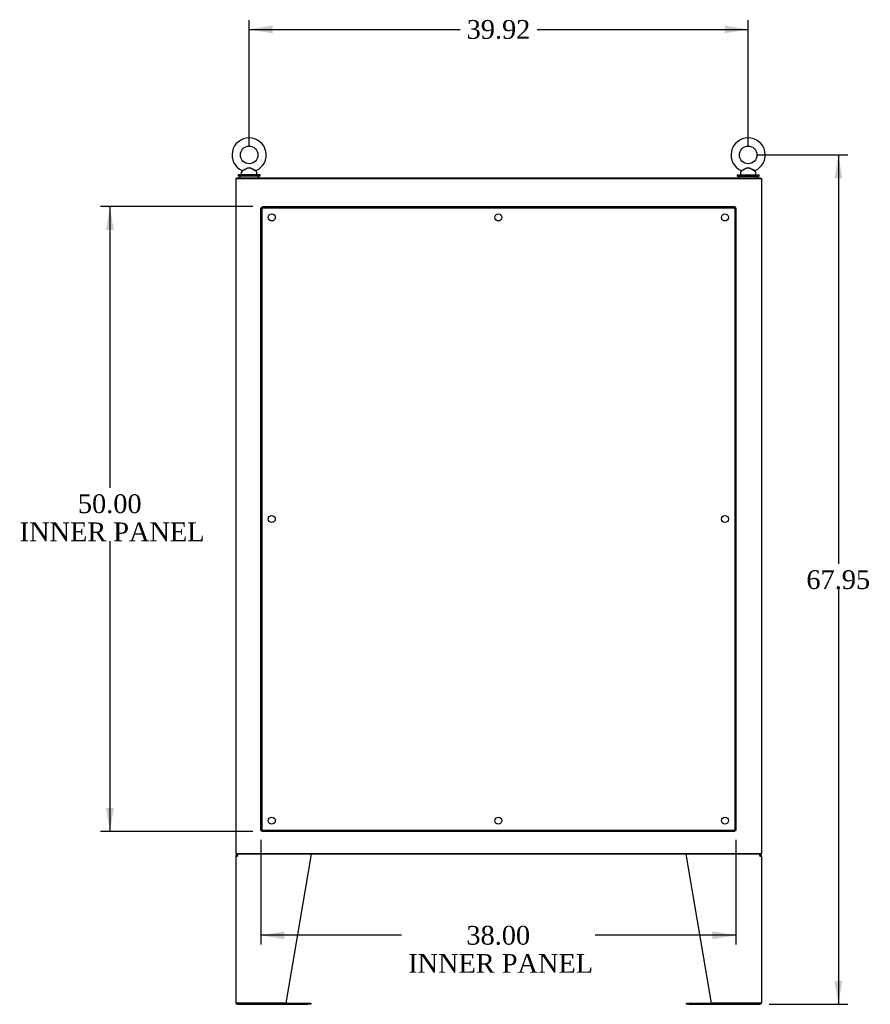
# Model space of a CAD drawing. Header units: inches. Extents: x 1 to 359, y -2 to 239.
# Tile 14 of 17: x 212 to 280, y 79 to 158. Entities that reach past the tile are written whole.
import ezdxf
from ezdxf.enums import TextEntityAlignment as Align
from ezdxf.lldxf.tags import DXFTag

# ---------------------------------------------------------------- set-up
doc = ezdxf.new("R2010")
doc.units = ezdxf.units.IN
doc.header["$MEASUREMENT"] = 0
for name, color, linetype in [('COM43131', 7, 'Continuous'), ('COM52279', 7, 'Continuous'), ('COM54928-1', 7, 'Continuous'), ('COM71160-1', 7, 'Continuous'), ('COM71161-1', 7, 'Continuous'), ('Default', 7, 'Continuous'), ('SCS00680', 7, 'Continuous'), ('WAF25362', 7, 'Continuous'), ('WAM254785', 7, 'Continuous')]:
    doc.layers.add(name, color=color, linetype=linetype)
doc.styles.add('SEACAD_Times_New_Roman', font='times.ttf')
tags = doc.linetypes.add('HIDDEN2', pattern=[0.1875, 0.125, -0.0625]).pattern_tags.tags
tags[6:7] = [DXFTag(74, 4), DXFTag(75, 0), DXFTag(340, '0'), DXFTag(46, 0.0), DXFTag(50, 0.0), DXFTag(44, 0.0), DXFTag(45, 0.0)]
tags[4:5] = [DXFTag(74, 4), DXFTag(75, 0), DXFTag(340, '0'), DXFTag(46, 0.0), DXFTag(50, 0.0), DXFTag(44, 0.0), DXFTag(45, 0.0)]
doc.dimstyles.new('HAMMOND_(STH_-_300x200)', dxfattribs={"dimtxt": 1.5, "dimasz": 1.875, "dimexe": 0.75, "dimexo": 0.75, "dimgap": 0.375, "dimtad": 0, "dimtih": 1, "dimtoh": 1, "dimzin": 0, "dimdsep": 46, "dimtxsty": 'SEACAD_Times_New_Roman', "dimblk1": '_SE_FILLED', "dimblk2": '_SE_FILLED', "dimsah": 1, "dimcen": 0.75, "dimadec": 0, "dimazin": 0, "dimtfac": 0.8, "dimtofl": 0, "dimtmove": 0, "dimatfit": 3, "dimfxl": 0, "dimtolj": 1, "dimtzin": 0, "dimarcsym": 0})

# ---------------------------------------------------------------- blocks, each defined once
blk = doc.blocks.new('SE4')
at = {"layer": 'COM43131', "color": 7, "linetype": 'HIDDEN2'}
for p, q in [((231.707, 142.573), (269.517, 142.573)), ((231.707, 142.573), (231.707, 142.478)), ((269.517, 142.573), (269.517, 142.478)), ((231.612, 92.668), (231.612, 142.477)), ((231.612, 142.477), (231.707, 142.477)), ((231.707, 142.478), (269.517, 142.478)), ((231.707, 142.478), (231.755, 142.43)), ((231.707, 142.478), (231.707, 142.478)), ((231.707, 92.668), (231.707, 142.477)), ((231.755, 142.43), (231.707, 142.477)), ((231.707, 142.477), (231.707, 142.477)), ((231.755, 142.43), (231.755, 142.43)), ((231.755, 142.43), (231.755, 142.43)), ((269.469, 142.43), (269.517, 142.478)), ((269.517, 142.477), (269.469, 142.43)), ((269.469, 142.43), (269.469, 142.43)), ((269.469, 142.43), (269.469, 142.43)), ((269.517, 142.478), (269.517, 142.478)), ((269.517, 142.477), (269.517, 92.668)), ((269.612, 142.477), (269.517, 142.477)), ((269.517, 142.477), (269.517, 142.477)), ((269.612, 142.477), (269.612, 92.668)), ((231.612, 92.668), (231.707, 92.668)), ((231.707, 92.668), (231.755, 92.716)), ((231.755, 92.715), (231.707, 92.668)), ((269.517, 92.668), (231.707, 92.668)), ((231.707, 92.573), (231.707, 92.668)), ((231.707, 92.667), (231.707, 92.668)), ((231.707, 92.668), (231.707, 92.668)), ((269.517, 92.573), (231.707, 92.573)), ((231.755, 92.716), (231.755, 92.716)), ((231.755, 92.715), (231.755, 92.716)), ((269.469, 92.715), (269.469, 92.716)), ((269.469, 92.716), (269.469, 92.716)), ((269.469, 92.716), (269.517, 92.668)), ((269.517, 92.668), (269.469, 92.715)), ((269.517, 92.573), (269.517, 92.668)), ((269.612, 92.668), (269.517, 92.668)), ((269.517, 92.668), (269.517, 92.667)), ((269.517, 92.668), (269.517, 92.668))]:
    blk.add_line(p, q, dxfattribs=at)
for centre in [(232.487, 141.698), (250.612, 141.698), (268.737, 141.698), (232.487, 117.573), (268.737, 117.573), (232.487, 93.448), (250.612, 93.448), (268.737, 93.448)]:
    blk.add_circle(centre, 0.281, dxfattribs=at)
for centre, start, end in [((232.236, 143.408), 238.56128, 243.76327), ((230.777, 141.948), 26.23673, 31.43872), ((270.447, 141.948), 148.56128, 153.76327), ((268.987, 143.408), 296.23673, 301.43872), ((232.236, 91.738), 116.23673, 121.43872), ((230.777, 93.197), 328.56128, 333.76327), ((270.447, 93.197), 206.23673, 211.43872), ((268.987, 91.738), 58.56128, 63.76327)]:
    blk.add_arc(centre, 1.09, start, end, dxfattribs=at)
at = {"layer": 'COM52279', "color": 7, "linetype": 'Continuous'}
for p, q in [((229.674, 144.876), (271.592, 144.876)), ((229.674, 144.804), (229.674, 144.876)), ((271.592, 144.804), (271.592, 144.876))]:
    blk.add_line(p, q, dxfattribs=at)
at = {"layer": 'COM54928-1', "color": 7, "linetype": 'Continuous'}
for p, q in [((229.602, 90.608), (229.602, 78.894)), ((229.602, 90.608), (229.745, 90.608)), ((229.707, 90.637), (229.632, 90.695)), ((229.745, 90.656), (229.745, 90.751)), ((229.745, 90.608), (229.745, 90.695)), ((229.745, 90.608), (229.745, 90.608)), ((235.602, 90.608), (233.602, 78.846)), ((235.602, 90.695), (235.602, 90.608)), ((265.664, 90.608), (265.664, 90.695)), ((267.665, 78.846), (265.664, 90.608)), ((271.521, 90.656), (271.521, 90.751)), ((271.521, 90.695), (271.521, 90.608)), ((271.521, 90.608), (271.664, 90.608)), ((271.521, 90.608), (271.521, 90.608)), ((271.559, 90.637), (271.635, 90.695)), ((271.664, 90.608), (271.664, 78.894)), ((229.745, 78.846), (229.61, 78.846)), ((229.61, 78.846), (229.745, 78.846)), ((233.602, 78.846), (229.745, 78.846)), ((229.745, 78.846), (235.381, 78.846)), ((235.381, 78.846), (235.601, 78.846)), ((235.601, 78.846), (235.601, 78.751)), ((265.665, 78.751), (265.665, 78.846)), ((265.665, 78.846), (265.885, 78.846)), ((265.885, 78.846), (271.521, 78.846)), ((271.521, 78.846), (267.665, 78.846)), ((271.521, 78.846), (271.656, 78.846)), ((271.656, 78.846), (271.521, 78.846)), ((229.745, 78.751), (235.381, 78.751)), ((235.601, 78.751), (235.381, 78.751)), ((265.885, 78.751), (265.665, 78.751)), ((265.885, 78.751), (271.521, 78.751))]:
    blk.add_line(p, q, dxfattribs=at)
for centre, radius, start, end in [((229.745, 90.608), 0.143, 142.41616, 180), ((229.745, 90.608), 0.143, 90, 142.41616), ((229.745, 90.608), 0.048, 142.41616, 180), ((229.745, 90.608), 0.048, 90.00014, 142.41602), ((271.521, 90.608), 0.143, 37.58384, 90), ((271.521, 90.608), 0.048, 37.58398, 89.99986), ((271.521, 90.608), 0.048, 0, 37.58384), ((271.521, 90.608), 0.143, 0, 37.58384), ((229.745, 78.894), 0.143, 180, 199.61294), ((229.745, 78.894), 0.143, 199.61294, 270), ((271.521, 78.894), 0.143, 270, 340.38706), ((271.521, 78.894), 0.143, 340.38706, 0)]:
    blk.add_arc(centre, radius, start, end, dxfattribs=at)
for centre, major_axis, start_param, end_param in [((229.745, 78.894), (0.143, 0), 3.141593, 3.483903), ((271.521, 78.894), (-0.143, 0), 2.799282, 3.141593)]:
    blk.add_ellipse(centre, major_axis=major_axis, ratio=0.99836, start_param=start_param, end_param=end_param, dxfattribs=at)
for points in [[(229.745, 90.695), (229.755, 90.712), (229.764, 90.726), (229.783, 90.745), (229.793, 90.751), (229.802, 90.751)], [(235.591, 90.751), (235.593, 90.751), (235.595, 90.745), (235.598, 90.726), (235.6, 90.712), (235.602, 90.695)], [(265.664, 90.695), (265.666, 90.712), (265.668, 90.726), (265.672, 90.745), (265.673, 90.751), (265.675, 90.751)], [(271.464, 90.751), (271.473, 90.751), (271.483, 90.745), (271.502, 90.726), (271.512, 90.712), (271.521, 90.695)]]:
    blk.add_open_spline(points, degree=3, knots=[0, 0, 0, 0, 0.5, 0.5, 1, 1, 1, 1], dxfattribs=at)
at = {"layer": 'COM71160-1', "color": 7, "linetype": 'Continuous'}
for p, q in [((229.602, 144.804), (229.71, 144.804)), ((229.602, 144.804), (229.602, 90.823)), ((229.71, 144.804), (271.556, 144.804)), ((271.556, 144.804), (271.664, 144.804)), ((271.664, 144.804), (271.664, 90.823)), ((229.602, 90.823), (229.71, 90.823)), ((229.71, 90.823), (271.556, 90.823)), ((271.556, 90.823), (271.664, 90.823))]:
    blk.add_line(p, q, dxfattribs=at)
at = {"layer": 'COM71161-1', "color": 7, "linetype": 'Continuous'}
for p, q in [((229.674, 90.823), (229.674, 90.751)), ((271.592, 90.751), (229.674, 90.751)), ((271.592, 90.823), (271.592, 90.751))]:
    blk.add_line(p, q, dxfattribs=at)
at = {"layer": 'SCS00680', "color": 7, "linetype": 'Continuous'}
for p, q in [((230.049, 145.289), (230.049, 145.17)), ((230.129, 145.407), (230.063, 145.327)), ((231.285, 145.327), (231.22, 145.406)), ((231.299, 145.17), (231.299, 145.289)), ((269.967, 145.289), (269.967, 145.17)), ((270.047, 145.407), (269.981, 145.327)), ((271.204, 145.327), (271.139, 145.406)), ((271.217, 145.17), (271.217, 145.289))]:
    blk.add_line(p, q, dxfattribs=at)
for centre in [(230.674, 146.699), (270.592, 146.699)]:
    blk.add_circle(centre, 0.704, dxfattribs=at)
for centre, radius, start, end in [((230.674, 146.699), 1.367, 90, 245.97944), ((230.674, 146.699), 1.367, 293.99026, 90), ((270.592, 146.699), 1.367, 90, 245.97944), ((270.592, 146.699), 1.367, 293.99026, 90), ((230.109, 145.289), 0.06, 140.32138, 180), ((230.109, 145.17), 0.06, 180, 270), ((231.244, 145.423), 0.03, 118.44732, 242.10844), ((231.239, 145.17), 0.06, 270, 0), ((231.239, 145.289), 0.06, 0, 39.67862), ((270.027, 145.289), 0.06, 140.32138, 180), ((270.027, 145.17), 0.06, 180, 270), ((271.163, 145.423), 0.03, 118.44732, 242.10844), ((271.157, 145.17), 0.06, 270, 0), ((271.157, 145.289), 0.06, 0, 39.67862)]:
    blk.add_arc(centre, radius, start, end, dxfattribs=at)
for points, knots in [([(230.116, 145.451), (230.116, 145.451), (230.116, 145.451), (230.118, 145.452), (230.143, 145.464), (230.221, 145.502), (230.272, 145.528), (230.38, 145.581), (230.438, 145.609), (230.556, 145.657), (230.619, 145.676), (230.716, 145.673), (230.748, 145.667), (230.81, 145.649), (230.84, 145.638), (230.929, 145.6), (230.986, 145.572), (231.092, 145.52), (231.141, 145.495), (231.211, 145.461), (231.232, 145.451), (231.232, 145.451)], [0.4343957, 0.4343957, 0.4343957, 0.4343957, 0.4375, 0.4375, 0.5, 0.5, 0.5625, 0.5625, 0.625, 0.625, 0.6875, 0.6875, 0.71875, 0.71875, 0.75, 0.75, 0.8125, 0.8125, 0.875, 0.875, 0.9346269, 0.9346269, 0.9346269, 0.9346269]), ([(231.221, 145.404), (231.221, 145.404), (231.203, 145.414), (231.139, 145.449), (231.091, 145.475), (231.014, 145.518), (230.987, 145.534), (230.932, 145.564), (230.904, 145.579), (230.846, 145.608), (230.817, 145.622), (230.756, 145.645), (230.724, 145.654), (230.659, 145.658), (230.626, 145.654), (230.564, 145.636), (230.534, 145.623), (230.446, 145.581), (230.391, 145.55), (230.284, 145.491), (230.234, 145.463), (230.157, 145.421), (230.131, 145.407), (230.127, 145.404), (230.127, 145.404), (230.127, 145.404)], [0.0683017, 0.0683017, 0.0683017, 0.0683017, 0.125, 0.125, 0.1875, 0.1875, 0.21875, 0.21875, 0.25, 0.25, 0.28125, 0.28125, 0.3125, 0.3125, 0.34375, 0.34375, 0.375, 0.375, 0.4375, 0.4375, 0.5, 0.5, 0.5625, 0.5625, 0.5685641, 0.5685641, 0.5685641, 0.5685641]), ([(270.034, 145.451), (270.034, 145.451), (270.034, 145.451), (270.037, 145.452), (270.062, 145.464), (270.14, 145.502), (270.19, 145.528), (270.298, 145.581), (270.356, 145.609), (270.475, 145.657), (270.538, 145.676), (270.635, 145.673), (270.667, 145.667), (270.728, 145.649), (270.758, 145.638), (270.847, 145.6), (270.904, 145.572), (271.011, 145.52), (271.06, 145.495), (271.13, 145.461), (271.151, 145.451), (271.15, 145.451)], [0.4343957, 0.4343957, 0.4343957, 0.4343957, 0.4375, 0.4375, 0.5, 0.5, 0.5625, 0.5625, 0.625, 0.625, 0.6875, 0.6875, 0.71875, 0.71875, 0.75, 0.75, 0.8125, 0.8125, 0.875, 0.875, 0.9346269, 0.9346269, 0.9346269, 0.9346269]), ([(271.14, 145.404), (271.14, 145.404), (271.122, 145.414), (271.057, 145.449), (271.01, 145.475), (270.933, 145.518), (270.905, 145.534), (270.85, 145.564), (270.822, 145.579), (270.765, 145.608), (270.735, 145.622), (270.674, 145.645), (270.642, 145.654), (270.578, 145.658), (270.545, 145.654), (270.482, 145.636), (270.453, 145.623), (270.364, 145.581), (270.309, 145.55), (270.203, 145.491), (270.153, 145.463), (270.076, 145.421), (270.05, 145.407), (270.045, 145.404), (270.045, 145.404), (270.045, 145.404)], [0.0683017, 0.0683017, 0.0683017, 0.0683017, 0.125, 0.125, 0.1875, 0.1875, 0.21875, 0.21875, 0.25, 0.25, 0.28125, 0.28125, 0.3125, 0.3125, 0.34375, 0.34375, 0.375, 0.375, 0.4375, 0.4375, 0.5, 0.5, 0.5625, 0.5625, 0.5685641, 0.5685641, 0.5685641, 0.5685641])]:
    blk.add_open_spline(points, degree=3, knots=knots, dxfattribs=at)
at = {"layer": 'WAF25362', "color": 7, "linetype": 'Continuous'}
for p, q in [((231.549, 145.11), (229.799, 145.11)), ((229.799, 145.11), (229.799, 145.001)), ((231.549, 145.001), (229.799, 145.001)), ((231.549, 145.001), (231.549, 145.11)), ((269.717, 145.11), (271.467, 145.11)), ((269.717, 145.11), (269.717, 145.001)), ((269.717, 145.001), (271.467, 145.001)), ((271.467, 145.001), (271.467, 145.11))]:
    blk.add_line(p, q, dxfattribs=at)
at = {"layer": 'WAM254785', "color": 7, "linetype": 'Continuous'}
for p, q in [((229.924, 145.001), (229.924, 144.876)), ((231.424, 144.876), (231.424, 145.001)), ((269.842, 145.001), (269.842, 144.876)), ((271.342, 144.876), (271.342, 145.001))]:
    blk.add_line(p, q, dxfattribs=at)
blk = doc.blocks.new('DMBLK2608')
at = {"layer": 'Default', "linetype": 'Continuous'}
for points in [[(278.123, 144.824), (277.811, 146.699), (277.498, 144.824)], [(278.123, 80.626), (277.498, 80.626), (277.811, 78.751)]]:
    blk.add_hatch(color=7, dxfattribs=at).paths.add_polyline_path(points)
at = {"layer": 'Default', "color": 7, "linetype": 'Continuous'}
for p, q in [((271.342, 146.699), (278.561, 146.699)), ((277.811, 146.699), (277.811, 114)), ((277.811, 111.975), (277.811, 78.751)), ((272.271, 78.751), (278.561, 78.751))]:
    blk.add_line(p, q, dxfattribs=at)
at = {"layer": 'Default', "color": 7, "linetype": 'Continuous', "style": 'SEACAD_Times_New_Roman'}
blk.add_text('67.95', height=1.5, dxfattribs=at).set_placement((275.252, 113.475), align=Align.TOP_LEFT)
blk = doc.blocks.new('_SE_FILLED')
at = {"color": 0}
blk.add_line((0, 0), (-1, 0), dxfattribs=at)
blk.add_solid([(0, 0), (-1, -0.1665), (-1, 0.1665), (0, 0)], dxfattribs=at)
blk = doc.blocks.new('DMBLK2611')
at = {"layer": 'Default', "linetype": 'Continuous'}
for points in [[(219.223, 140.698), (219.848, 140.698), (219.536, 142.573)], [(219.223, 94.448), (219.536, 92.573), (219.848, 94.448)]]:
    blk.add_hatch(color=7, dxfattribs=at).paths.add_polyline_path(points)
at = {"layer": 'Default', "color": 7, "linetype": 'Continuous'}
for p, q in [((230.957, 142.573), (218.786, 142.573)), ((219.536, 142.573), (219.536, 120.073)), ((219.536, 115.798), (219.536, 92.573)), ((230.957, 92.573), (218.786, 92.573))]:
    blk.add_line(p, q, dxfattribs=at)
at = {"layer": 'Default', "color": 7, "linetype": 'Continuous', "style": 'SEACAD_Times_New_Roman'}
for s, p in [('50.00', (216.976, 119.548)), ('INNER PANEL', (212.32, 117.298))]:
    blk.add_text(s, height=1.5, dxfattribs=at).set_placement(p, align=Align.TOP_LEFT)
blk = doc.blocks.new('DMBLK2612')
at = {"layer": 'Default', "linetype": 'Continuous'}
for points in [[(233.487, 83.96), (233.487, 84.585), (231.612, 84.273)], [(267.737, 83.96), (269.612, 84.273), (267.737, 84.585)]]:
    blk.add_hatch(color=7, dxfattribs=at).paths.add_polyline_path(points)
at = {"layer": 'Default', "color": 7, "linetype": 'Continuous'}
for p, q in [((231.612, 91.918), (231.612, 83.523)), ((269.612, 91.918), (269.612, 83.523)), ((242.871, 84.273), (231.612, 84.273)), ((269.612, 84.273), (258.353, 84.273))]:
    blk.add_line(p, q, dxfattribs=at)
at = {"layer": 'Default', "color": 7, "linetype": 'Continuous', "style": 'SEACAD_Times_New_Roman'}
for s, p in [('38.00', (248.053, 85.023)), ('INNER PANEL', (243.396, 82.773))]:
    blk.add_text(s, height=1.5, dxfattribs=at).set_placement(p, align=Align.TOP_LEFT)
blk = doc.blocks.new('DMBLK2635')
at = {"layer": 'Default', "linetype": 'Continuous'}
for points in [[(232.549, 157.056), (230.674, 156.743), (232.549, 156.431)], [(268.717, 157.056), (268.717, 156.431), (270.592, 156.743)]]:
    blk.add_hatch(color=7, dxfattribs=at).paths.add_polyline_path(points)
at = {"layer": 'Default', "color": 7, "linetype": 'Continuous'}
for p, q in [((230.674, 147.449), (230.674, 157.493)), ((270.592, 147.449), (270.592, 157.493)), ((230.674, 156.743), (247.549, 156.743)), ((253.717, 156.743), (270.592, 156.743))]:
    blk.add_line(p, q, dxfattribs=at)
at = {"layer": 'Default', "color": 7, "linetype": 'Continuous', "style": 'SEACAD_Times_New_Roman'}
blk.add_text('39.92', height=1.5, dxfattribs=at).set_placement((248.074, 157.493), align=Align.TOP_LEFT)

msp = doc.modelspace()

# ---------------------------------------------------------------- block references
at = {"layer": 'Default'}
msp.add_blockref('SE4', (0, 0), dxfattribs=at)

# ---------------------------------------------------------------- dimensions: what is measured, and where the dimension line sits
at = {"layer": 'Default', "color": 7, "linetype": 'Continuous'}
for base, p1, p2, angle, text, picture, middle, dimtype in [((230.674, 156.743), (230.674, 146.699), (270.592, 146.699), 0, '\\A1;<>', 'DMBLK2635', (250.633, 156.743), 161), ((277.811, 78.751), (270.592, 146.699), (271.521, 78.751), 90, '\\A1;<>', 'DMBLK2608', (277.811, 112.725), 160), ((219.536, 142.573), (231.707, 142.573), (231.707, 92.573), 270, '\\A1;<>\\PINNER PANEL', 'DMBLK2611', (219.536, 118.798), 161)]:
    dim = msp.add_linear_dim(base=base, p1=p1, p2=p2, angle=angle, text=text, dimstyle='HAMMOND_(STH_-_300x200)', dxfattribs=at)
    dim.commit()
    dim.dimension.update_dxf_attribs({"geometry": picture, "text_midpoint": middle, "dimtype": dimtype})
dim = msp.add_linear_dim(base=(231.612, 84.273), p1=(269.612, 92.668), p2=(231.612, 92.668), text='\\A1;<>\\PINNER PANEL', dimstyle='HAMMOND_(STH_-_300x200)', dxfattribs=at)
dim.commit()
dim.dimension.update_dxf_attribs({"geometry": 'DMBLK2612', "text_midpoint": (250.612, 84.273), "dimtype": 160})

doc.saveas('drawing.dxf')
